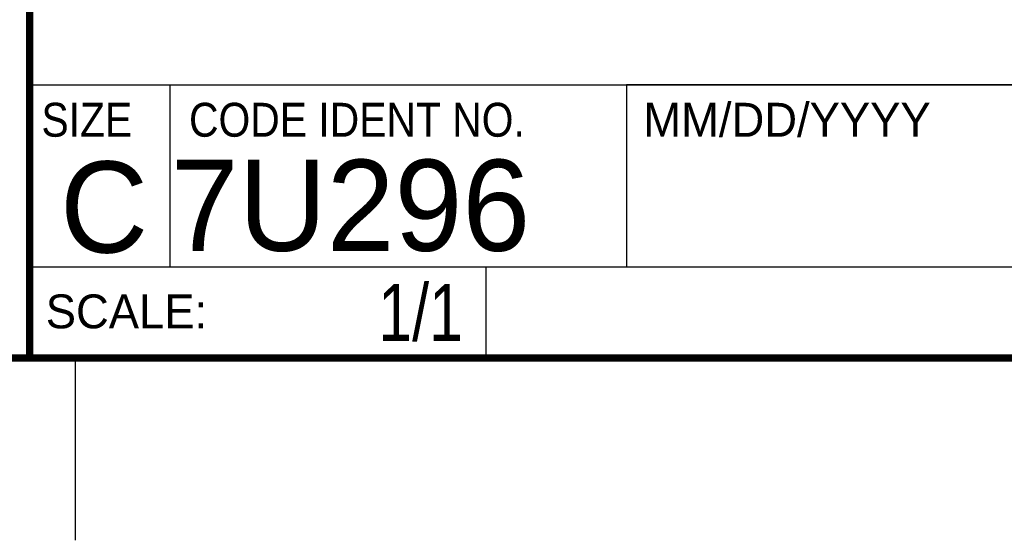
# Model space of a CAD drawing. Header units: inches. Extents: x 0 to 22, y 0 to 17.
# Tile 5 of 11: x 16.3 to 19, y 0 to 1.4. Entities that reach past the tile are written whole.
import ezdxf

# ---------------------------------------------------------------- set-up
doc = ezdxf.new("R2010")
doc.units = ezdxf.units.IN
doc.header["$LTSCALE"] = 1.21
doc.header["$MEASUREMENT"] = 0
doc.layers.get('0').update_dxf_attribs({"linetype": 'CONTINUOUS'})
doc.layers.add('DETAIL', color=7, linetype='CONTINUOUS')
doc.styles.get("Standard").update_dxf_attribs({"font": 'txt', "width": 0.8})
doc.styles.add('TEXTSTYLE_2', font='txt')
doc.styles.add('TEXTSTYLE_3', font='txt', dxfattribs={"width": 0.9})

msp = doc.modelspace()

# ---------------------------------------------------------------- linework, layer by layer
at = {"color": 2, "linetype": 'CONTINUOUS'}
for p, q in [((16.3737, 2.9596), (16.3737, 1.2496)), ((16.3737, 1.2496), (21.5037, 1.2496)), ((16.76, 0.75), (16.76, 1.25)), ((18.01, 1.25), (21.5, 1.25)), ((18.01, 1.25), (18.01, 0.75)), ((16.3748, 0.7501), (17.6248, 0.7501)), ((16.3748, 0.7501), (16.3748, 0.5001)), ((16.375, 0.75), (21.5, 0.75)), ((17.6248, 0.7501), (17.6248, 0.5001)), ((18.01, 0.75), (21.5, 0.75)), ((16.3748, 0.5001), (17.6248, 0.5001)), ((16.5, 0), (16.5, 0.5))]:
    msp.add_line(p, q, dxfattribs=at)
at = {"color": 7, "linetype": 'CONTINUOUS', "const_width": 0.02}
for points in [[(16.375, 2.96), (16.375, 0.5)], [(0.5, 0.5), (21.5, 0.5)]]:
    msp.add_lwpolyline(points, dxfattribs=at)

# ---------------------------------------------------------------- texts
at = {"color": 2, "linetype": 'CONTINUOUS', "char_height": 0.093, "attachment_point": 1, "line_spacing_factor": 0.9}
for s, insert, width, style in [('SIZE', (16.407, 1.2002), 0.3348, 'TEXTSTYLE_3'), ('CODE IDENT NO.', (16.8114, 1.2002), 1.1718, 'TEXTSTYLE_3'), ('MM/DD/YYYY', (18.0565, 1.2002), 0.93, 'TEXTSTYLE_2'), ('SCALE:', (16.4187, 0.6745), 0.558, 'TEXTSTYLE_2')]:
    msp.add_mtext(s, dxfattribs=dict(at, insert=insert, width=width, style=style))
at = {"color": 7, "linetype": 'CONTINUOUS', "char_height": 0.25, "line_spacing_factor": 0.9, "style": 'TEXTSTYLE_2'}
for s, insert, width, attachment_point in [('C', (16.5785, 1.0393), 0.25, 2), ('7U296', (16.7614, 1.0441), 1.25, 1)]:
    msp.add_mtext(s, dxfattribs=dict(at, insert=insert, width=width, attachment_point=attachment_point))
at = {"layer": 'DETAIL', "color": 7, "linetype": 'CONTINUOUS', "insert": (17.5623, 0.7032), "char_height": 0.15625, "width": 0.375, "attachment_point": 3, "line_spacing_factor": 0.9}
msp.add_mtext('1/1', dxfattribs=at)

doc.saveas('drawing.dxf')
